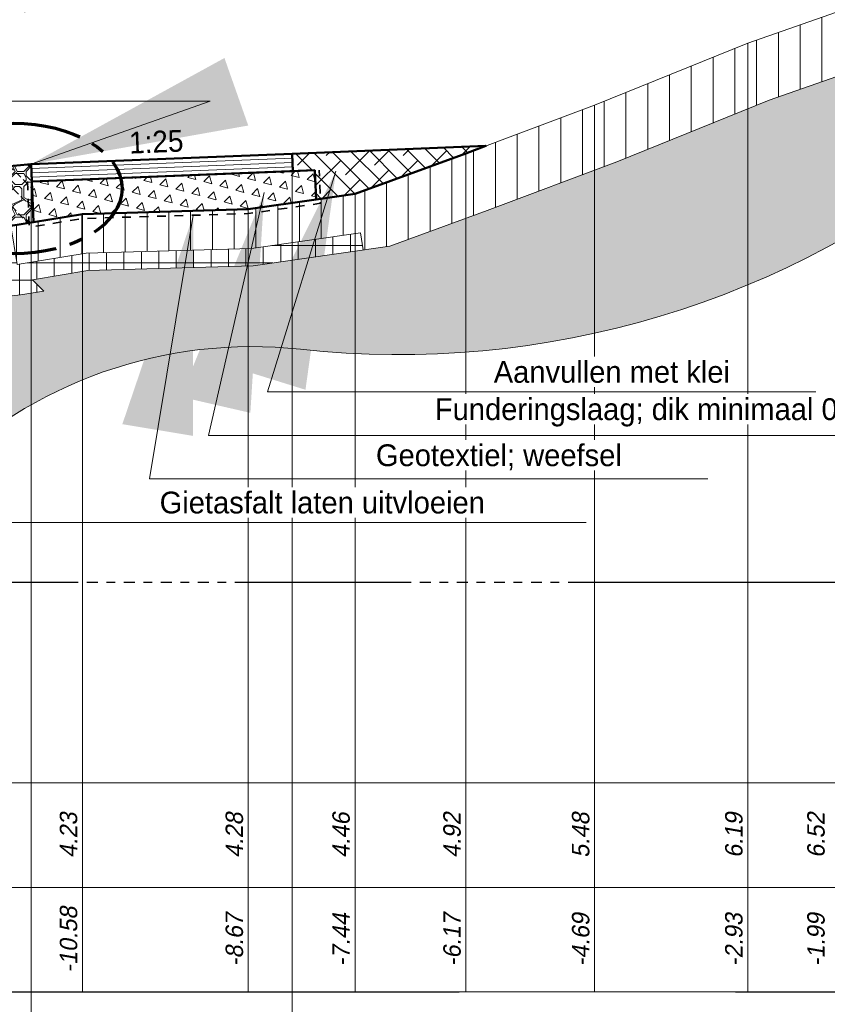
# Model space of a CAD drawing. Header units: metres. Extents: x -256 to 430, y -135 to 172.
# Tile 5 of 29: x 39 to 49, y 26 to 38. Entities that reach past the tile are written whole.
import ezdxf
from ezdxf.enums import TextEntityAlignment as Align

# ---------------------------------------------------------------- set-up
doc = ezdxf.new("R2010")
doc.units = ezdxf.units.M
doc.header["$LTSCALE"] = 0.1
for name, pattern in [('CENTER', [50.79999999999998, 31.75, -6.349999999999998, 6.349999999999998, -6.349999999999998]), ('CENTER2', [28.574999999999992, 19.05, -3.174999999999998, 3.174999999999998, -3.174999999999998]), ('geotextiel', [0.2, -0.1, 0.1]), ('HIDDEN', [9.524999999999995, 6.349999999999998, -3.174999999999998]), ('NAP', [20, 12.5, -2.5, 2.5, -2.5])]:
    doc.linetypes.add(name, pattern=pattern)
for name, color, linetype, lineweight in [('DP-BS-arcering_klei', 253, 'Continuous', 0), ('DP-BS-arcering_mijnsteen', 253, 'Continuous', 0), ('DP-BS-arcering_zand', 6, 'Continuous', 25), ('DP-BS-Matenbalk_verlenglijnen', 253, 'Continuous', 0), ('DP-BS-profiel', 2, 'Continuous', 25), ('DP-Matenbalk', 1, 'Continuous', 18), ('DP-Matenbalk_bestaandehoogten', 6, 'Continuous', 25), ('DP-NAP-lijn', 6, 'NAP', 25), ('DP-NW-arcering_asfalt', 1, 'Continuous', 18), ('DP-NW-arcering_funderingslaag', 211, 'Continuous', 13), ('DP-NW-arcering_klei', 1, 'Continuous', 18), ('DP-NW-arcering_overlaging', 1, 'Continuous', 18), ('DP-NW-geotextiel', 3, 'geotextiel', 35), ('DP-NW-Maatvoering', 7, 'Continuous', 35), ('DP-NW-Matenbalk_verlenglijnen', 135, 'Continuous', 0), ('DP-NW-profiel', 4, 'Continuous', 50), ('DP-Waterlijn_tekst', 7, 'Continuous', 35), ('maatvoering-leadr', 7, 'Continuous', 30), ('maatvoering-lin', 7, 'Continuous', 30), ('Plts-Dwarsprofiel', 5, 'CENTER2', 70), ('TL-2.5 mm tekst_schaaldp', 7, 'Continuous', 25), ('TL-2.5mm Tekst', 7, 'Continuous', 25), ('TL-5.0mm Tekst', 4, 'Continuous', 50)]:
    doc.layers.add(name, color=color, linetype=linetype, lineweight=lineweight)
doc.layers.add('DP-BS-arcrand', color=111, linetype='Continuous', plot=False)
doc.styles.add('dp-besthgt', font='StagCAD.ttf', dxfattribs={"oblique": 10, "height": 0.2})
doc.styles.add('GM25mm', font='StagCAD.ttf', dxfattribs={"width": 0.96, "height": 2.5})
doc.styles.add('StagCAD', font='StagCAD.ttf')
doc.dimstyles.new('GM-maatvoering', dxfattribs={"dimtxt": 2.5, "dimasz": 2.5, "dimexe": 1, "dimexo": 0, "dimgap": 1, "dimtad": 1, "dimrnd": 0.001, "dimzin": 1, "dimdsep": 46, "dimtxsty": 'StagCAD', "dimcen": 0.09, "dimclrd": 1, "dimclre": 1, "dimclrt": 7, "dimazin": 0, "dimtfac": 1, "dimtix": 1, "dimtmove": 0, "dimatfit": 3, "dimfxl": 1, "dimfxlon": 1, "dimtvp": 0.8299999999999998, "dimtolj": 1, "dimtzin": 0, "dimlwd": 15, "dimlwe": 15, "dimarcsym": 0})

# ---------------------------------------------------------------- blocks, each defined once
blk = doc.blocks.new('*U26')
at = {"layer": 'DP-Matenbalk'}
for p, q in [((6, -3.499999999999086), (52.6, -3.499999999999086)), ((6, -4.699999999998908), (52.6, -4.699999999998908)), ((6, -5.899999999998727), (52.6, -5.899999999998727))]:
    blk.add_line(p, q, dxfattribs=at)
at = {"layer": 'TL-2.5 mm tekst_schaaldp', "style": 'StagCAD', "width": 0.96}
blk.add_attdef('SCHAAL', (-0.0500000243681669, -9.924208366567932), '', height=0.2499999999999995, dxfattribs=at)
at = {"layer": 'TL-2.5mm Tekst', "lineweight": 35, "style": 'StagCAD', "width": 0.96}
blk.add_attdef('GEBIEDDWP', (7.115853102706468, -9.33474407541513), '', height=0.25, dxfattribs=at)
at = {"layer": 'TL-5.0mm Tekst', "style": 'StagCAD', "width": 0.96}
blk.add_attdef('OMSCHRIJVING', (-0.0500000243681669, -9.33474407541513), '', height=0.4999999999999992, dxfattribs=at)
blk = doc.blocks.new('DWP1 bestaand')
at = {"layer": 'DP-BS-arcering_klei', "lineweight": 0}
h = blk.add_hatch(dxfattribs=at)
h.set_pattern_fill('_USER', color=251, scale=2.5, angle=90, pattern_type=0)
h.set_pattern_definition([(90, (-7.384387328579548, 4.482564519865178), (-0.25, 0), [])])
h.paths.add_polyline_path([(-1.761931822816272, 6.329712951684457), (-1.127997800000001, 6.552888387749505), (-0.5751994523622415, 7.105686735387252), (0.4893679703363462, 7.225600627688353), (2.528358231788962, 7.312999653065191), (2.523010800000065, 7.563000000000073), (0.4700000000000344, 7.47499999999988), (-1.127997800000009, 7.294999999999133), (-2.937408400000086, 6.657999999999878), (-4.696826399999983, 5.946999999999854), (-6.174403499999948, 5.392999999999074), (-7.448318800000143, 4.927999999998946), (-8.674579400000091, 4.751999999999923), (-10.57871000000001, 4.695999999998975), (-11.40064890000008, 4.560999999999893), (-11.32771550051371, 4.116949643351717), (-10.53543676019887, 4.247078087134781), (-8.635875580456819, 4.302943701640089), (-7.384387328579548, 4.482564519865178), (-7.355973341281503, 4.28459319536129), (-7.048688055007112, 4.328696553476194), (-5.931512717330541, 4.736483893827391), (-4.442774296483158, 5.29466869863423), (-2.689919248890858, 6.003016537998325)])
at = {"layer": 'DP-BS-arcering_mijnsteen', "lineweight": 0}
h = blk.add_hatch(dxfattribs=at)
h.set_pattern_fill('_U', color=251, scale=2, angle=90.00000000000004, double=1, pattern_type=0)
h.set_pattern_definition([(90, (0, 0.4699999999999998), (-0.2, -1e-16), []), (180, (0, 0.4699999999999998), (2e-16, -0.2), [])])
h.paths.add_polyline_path([(-11.28932518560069, 3.768565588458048), (-11.02306376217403, 3.812297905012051), (-11.15362879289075, 3.942862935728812), (-10.51620420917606, 4.04755723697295), (-8.618673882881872, 4.103363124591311), (-7.355973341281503, 4.28459319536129), (-7.384387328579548, 4.482564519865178), (-8.635875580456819, 4.302943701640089), (-10.53543676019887, 4.247078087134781), (-11.3277155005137, 4.116949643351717), (-11.35197414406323, 4.264646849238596), (-12.33478734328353, 4.149780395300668), (-12.84771657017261, 4.06724744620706), (-14.30187810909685, 3.67768764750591), (-15.67502638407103, 3.25352439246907), (-17.12115953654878, 2.76493517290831), (-18.62374253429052, 2.251971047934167), (-20.04665887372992, 1.737088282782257), (-21.44651422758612, 1.224717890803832), (-22.40305082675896, 0.8863462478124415), (-23.37587013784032, 0.6446011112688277), (-23.85820450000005, 0.5834468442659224), (-23.85820450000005, 0.3699999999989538), (-23.93320450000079, 0.3699999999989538), (-23.93320450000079, -0.04645160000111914), (-13.98320450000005, -0.04645160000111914), (-16.48257621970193, 2.452920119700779), (-15.52119435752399, 2.77773171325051), (-14.16335179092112, 3.197167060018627), (-12.74303585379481, 3.577659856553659), (-12.2660185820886, 3.654414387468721)])
at = {"layer": 'DP-BS-arcering_zand', "lineweight": 30}
h = blk.add_hatch(dxfattribs=at)
h.set_pattern_fill('CUNETZAND', color=251, pattern_type=2)
h.set_pattern_definition([(0, (0, 0.4699999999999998), (0.0625, 0.0625), [0, -0.125])])
edge = h.paths.add_edge_path()
edge.add_arc((-6.943270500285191, 13.5060885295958), 10.42345888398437, 263.7661164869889, 309.6801813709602)
edge.add_arc((1.798297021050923, 2.969405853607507), 3.267292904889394, 109.4636214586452, 129.6801813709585, ccw=False)
edge.add_arc((5.509026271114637, -7.530552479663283), 14.40365840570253, 67.65888991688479, 109.46362145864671, ccw=False)
edge.add_arc((14.71693482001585, 14.87484432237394), 9.82003631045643, 247.6588899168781, 253.3185819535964)
edge.add_line((11.89809469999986, 5.468077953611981), (11.89809469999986, 6.451480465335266))
edge.add_line((11.89809469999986, 6.451480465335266), (10.88265150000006, 6.578037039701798))
edge.add_line((10.88265150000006, 6.578037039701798), (10.20186051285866, 7.258828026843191))
edge.add_line((10.20186051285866, 7.258828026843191), (9.145381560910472, 7.296045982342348))
edge.add_line((9.145381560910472, 7.296045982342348), (7.420136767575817, 7.314068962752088))
edge.add_line((7.420136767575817, 7.314068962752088), (7.419822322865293, 7.304130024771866))
edge.add_line((7.419822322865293, 7.304130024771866), (7.426146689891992, 7.504030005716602))
edge.add_line((7.426146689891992, 7.504030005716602), (5.46804667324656, 7.565979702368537))
edge.add_line((5.46804667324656, 7.565979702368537), (2.524293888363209, 7.503013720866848))
edge.add_line((2.524293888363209, 7.503013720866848), (2.528570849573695, 7.303059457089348))
edge.add_line((2.528570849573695, 7.303059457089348), (2.528358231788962, 7.312999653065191))
edge.add_line((2.528358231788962, 7.312999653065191), (0.4893679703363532, 7.225600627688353))
edge.add_line((0.4893679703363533, 7.225600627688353), (-0.5751994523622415, 7.105686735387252))
edge.add_line((-0.5751994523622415, 7.105686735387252), (-1.127997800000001, 6.552888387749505))
edge.add_line((-1.127997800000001, 6.552888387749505), (-1.761931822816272, 6.329712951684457))
edge.add_line((-1.761931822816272, 6.329712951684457), (-2.689919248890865, 6.003016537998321))
edge.add_line((-2.689919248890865, 6.003016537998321), (-4.442774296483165, 5.294668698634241))
edge.add_line((-4.442774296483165, 5.294668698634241), (-5.931512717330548, 4.736483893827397))
edge.add_line((-5.931512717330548, 4.736483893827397), (-7.048688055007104, 4.328696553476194))
edge.add_line((-7.048688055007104, 4.328696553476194), (-8.618673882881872, 4.103363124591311))
edge.add_line((-8.618673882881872, 4.103363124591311), (-10.51620420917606, 4.04755723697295))
edge.add_line((-10.51620420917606, 4.04755723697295), (-11.15362879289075, 3.942862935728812))
edge.add_line((-11.15362879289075, 3.942862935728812), (-11.02306376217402, 3.812297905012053))
edge.add_line((-11.02306376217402, 3.812297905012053), (-11.28932518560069, 3.768565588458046))
edge.add_line((-11.28932518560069, 3.768565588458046), (-12.26601858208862, 3.65441438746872))
edge.add_line((-12.26601858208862, 3.65441438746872), (-12.74303585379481, 3.577659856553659))
edge.add_line((-12.74303585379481, 3.577659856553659), (-14.16335179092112, 3.197167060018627))
edge.add_line((-14.16335179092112, 3.197167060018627), (-15.52119435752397, 2.777731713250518))
edge.add_line((-15.52119435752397, 2.777731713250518), (-16.48257621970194, 2.452920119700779))
edge.add_line((-16.48257621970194, 2.452920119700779), (-13.98320450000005, -0.04645160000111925))
edge.add_line((-13.98320450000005, -0.04645160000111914), (-12.26744366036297, 1.669309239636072))
edge.add_arc((-8.633217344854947, -1.964917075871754), 5.139572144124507, 83.76611648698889, 135.0000000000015, ccw=False)
at = {"layer": 'DP-BS-arcrand', "color": 251, "lineweight": 0}
blk.add_lwpolyline([(-13.98320450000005, -0.04645160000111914), (-12.2674436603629, 1.669309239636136, -0.2273499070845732), (-8.075125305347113, 3.144264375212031, 0.2030618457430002), (-0.287874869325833, 5.483981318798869, -0.0884408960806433), (0.7096079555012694, 6.049983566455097, -0.1844578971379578), (10.98414354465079, 5.791927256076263, 0.0247000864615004), (11.89809469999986, 5.468077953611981, 0.0235136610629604)], format="xyb", dxfattribs=at)
at = {"layer": 'DP-BS-Matenbalk_verlenglijnen'}
for points in [[(-2.937408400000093, 6.657999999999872), (-2.937408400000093, -4.234000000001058)], [(-4.696826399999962, 5.946999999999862), (-4.696826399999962, -4.234000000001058)], [(-6.174403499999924, 5.392999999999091), (-6.174403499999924, -4.234000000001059)], [(-7.448318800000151, 4.927999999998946), (-7.448318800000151, -4.234000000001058)], [(-8.674579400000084, 4.751999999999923), (-8.674579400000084, -4.23400000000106)], [(-10.57871, 4.695999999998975), (-10.57871, -4.234000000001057)]]:
    blk.add_lwpolyline(points, dxfattribs=at)
at = {"layer": 'DP-BS-profiel', "color": 1, "lineweight": 18}
for points in [[(-1.127997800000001, 7.294999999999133), (-2.937408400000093, 6.657999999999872), (-4.696826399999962, 5.946999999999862), (-6.174403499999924, 5.392999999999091), (-7.448318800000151, 4.927999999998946), (-8.674579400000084, 4.751999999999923), (-10.57871, 4.695999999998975), (-11.40064890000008, 4.560999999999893), (-12.3760486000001, 4.446999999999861), (-12.91052500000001, 4.360999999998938), (-14.38499389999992, 3.965999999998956), (-15.76732560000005, 3.538999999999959), (-17.21763439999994, 3.04899999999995), (-18.72325169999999, 2.534999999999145), (-20.14925560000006, 2.018999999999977), (-21.54809900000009, 1.507000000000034), (-22.48945060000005, 1.173999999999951), (-23.43110230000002, 0.940000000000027), (-23.98320450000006, 0.8699999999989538)], [(-23.93320450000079, -0.04645160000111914), (-13.98320450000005, -0.04645160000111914), (-16.48257621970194, 2.452920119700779), (-15.52119435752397, 2.777731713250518), (-14.16335179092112, 3.197167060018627), (-12.74303585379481, 3.577659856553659), (-12.26601858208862, 3.65441438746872), (-11.28932518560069, 3.768565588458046), (-11.02306376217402, 3.812297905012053), (-11.15362879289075, 3.942862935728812), (-10.51620420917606, 4.04755723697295), (-8.618673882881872, 4.103363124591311), (-7.048688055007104, 4.328696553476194), (-5.931512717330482, 4.736483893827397), (-4.442774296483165, 5.294668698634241), (-2.689919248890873, 6.003016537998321), (-1.761931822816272, 6.329712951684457), (-1.127997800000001, 6.552888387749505), (-0.5751994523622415, 7.105686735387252), (0.4893679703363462, 7.225600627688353), (2.528358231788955, 7.312999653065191)], [(-11.40064890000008, 4.560999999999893), (-11.3277155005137, 4.116949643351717), (-10.53543676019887, 4.247078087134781), (-8.635875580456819, 4.302943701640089), (-7.384387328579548, 4.482564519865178), (-7.355973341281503, 4.284593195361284)]]:
    blk.add_lwpolyline(points, dxfattribs=at)
at = {"layer": 'DP-Matenbalk_bestaandehoogten', "style": 'dp-besthgt', "oblique": 10}
for s, p in [('4.23', (-10.57871, -2.43399999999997)), ('4.28', (-8.674579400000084, -2.43399999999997)), ('4.46', (-7.448318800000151, -2.43399999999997)), ('4.92', (-6.174403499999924, -2.43399999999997)), ('5.48', (-4.696826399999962, -2.43399999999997)), ('6.19', (-2.937408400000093, -2.43399999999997)), ('6.52', (-1.994381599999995, -2.43399999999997)), ('-10.58', (-10.57871, -3.634000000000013)), ('-8.67', (-8.674579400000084, -3.634000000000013)), ('-7.44', (-7.448318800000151, -3.634000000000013)), ('-6.17', (-6.174403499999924, -3.634000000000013)), ('-4.69', (-4.696826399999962, -3.634000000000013)), ('-2.93', (-2.937408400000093, -3.634000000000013)), ('-1.99', (-1.994381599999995, -3.634000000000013))]:
    blk.add_text(s, height=0.2, rotation=90, dxfattribs=at).set_placement(p, align=Align.BOTTOM_CENTER)
blk = doc.blocks.new('*U27')
at = {"layer": 'DP-NAP-lijn'}
blk.add_line((0, 0), (526, 0), dxfattribs=at)
at = {"layer": 'DP-NAP-lijn', "style": 'StagCAD'}
blk.add_attdef('NAPLIJN', (6.246522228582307, 0.9999999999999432), '', height=2.5, dxfattribs=at)
at = {"layer": 'DP-Waterlijn_tekst', "style": 'StagCAD'}
blk.add_attdef('WP', text='', height=2.5, dxfattribs=at).set_placement((11.17347716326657, 16.5), align=Align.BOTTOM_CENTER)
blk = doc.blocks.new('*D49')
at = {"layer": 'Defpoints', "color": 0, "transparency": 16777216}
for p in [(39.53286408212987, 38.81859694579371), (39.53286408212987, 36.0040006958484), (38.78614219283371, 35.93395485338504)]:
    blk.add_point(p, dxfattribs=at)
at = {"layer": 'DP-NW-Maatvoering', "color": 1, "lineweight": 15, "transparency": 16777216}
for p, q in [((38.78614219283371, 38.71859694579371), (38.78614219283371, 38.91859694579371)), ((39.53286408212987, 38.71859694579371), (39.53286408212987, 38.91859694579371)), ((39.03614219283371, 38.81859694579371), (39.28286408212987, 38.81859694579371))]:
    blk.add_line(p, q, dxfattribs=at)
at = {"layer": 'DP-NW-Maatvoering', "color": 1, "transparency": 16777216}
for points in [[(39.03614219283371, 38.86026361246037), (39.03614219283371, 38.77693027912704), (38.78614219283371, 38.81859694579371)], [(39.28286408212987, 38.86026361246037), (39.28286408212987, 38.77693027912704), (39.53286408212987, 38.81859694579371)]]:
    blk.add_solid(points, dxfattribs=at)
blk = doc.blocks.new('*D50')
at = {"layer": 'Defpoints', "color": 0, "transparency": 16777216}
for p in [(42.4566925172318, 37.96826583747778), (42.53046695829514, 36.12390481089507), (39.53286408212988, 36.0040006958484)]:
    blk.add_point(p, dxfattribs=at)
at = {"layer": 'maatvoering-lin', "color": 1, "lineweight": 15, "transparency": 16777216}
for p, q in [((42.46068932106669, 37.8683457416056), (42.45269571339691, 38.06818593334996)), ((39.46308644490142, 37.74844162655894), (39.45509283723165, 37.94828181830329)), ((39.70888988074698, 37.85835373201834), (42.20689227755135, 37.95827382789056))]:
    blk.add_line(p, q, dxfattribs=at)
at = {"layer": 'maatvoering-lin', "color": 1, "transparency": 16777216}
for points in [[(42.20522694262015, 37.99990720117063), (42.20855761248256, 37.91664045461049), (42.4566925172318, 37.96826583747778)], [(39.70722454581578, 37.89998710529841), (39.71055521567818, 37.81672035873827), (39.45908964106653, 37.84836172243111)]]:
    blk.add_solid(points, dxfattribs=at)
at = {"layer": 'maatvoering-lin', "color": 7, "transparency": 16777216, "insert": (40.94889827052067, 38.13313399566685), "char_height": 0.25, "attachment_point": 5, "rotation": 2.2906100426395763, "style": 'StagCAD'}
blk.add_mtext('\\A1;3.00', dxfattribs=at)
blk = doc.blocks.new('*D51')
at = {"layer": 'Defpoints', "color": 0, "transparency": 16777216}
for p in [(42.70649275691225, 37.97825784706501), (42.53846056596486, 35.92406461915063), (42.78826080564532, 35.93405662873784)]:
    blk.add_point(p, dxfattribs=at)
at = {"layer": 'maatvoering-lin', "color": 1, "lineweight": 15, "transparency": 16777216}
for p, q in [((42.46068932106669, 37.86834574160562), (42.45269571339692, 38.06818593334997)), ((42.71048956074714, 37.87833775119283), (42.70249595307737, 38.07817794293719)), ((42.9562929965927, 37.98824985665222), (43.20609323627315, 37.99824186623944)), ((42.20689227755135, 37.95827382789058), (41.95709203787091, 37.94828181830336)), ((42.4566925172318, 37.96826583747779), (42.70649275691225, 37.97825784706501))]:
    blk.add_line(p, q, dxfattribs=at)
at = {"layer": 'maatvoering-lin', "color": 1, "transparency": 16777216}
for points in [[(42.20522694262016, 37.99990720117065), (42.20855761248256, 37.91664045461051), (42.4566925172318, 37.96826583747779)], [(42.9546276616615, 38.0298832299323), (42.9579583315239, 37.94661648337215), (42.70649275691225, 37.97825784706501)]]:
    blk.add_solid(points, dxfattribs=at)
at = {"layer": 'maatvoering-lin', "color": 7, "transparency": 16777216, "insert": (42.57259982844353, 38.19808205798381), "char_height": 0.25, "attachment_point": 5, "rotation": 2.2906100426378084, "style": 'StagCAD'}
blk.add_mtext('\\A1;0.25', dxfattribs=at)
blk = doc.blocks.new('*D52')
at = {"layer": 'Defpoints', "color": 0, "transparency": 16777216}
for p in [(42.53046695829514, 38.81859694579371), (42.53046695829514, 36.12390481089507), (39.53286408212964, 36.0040006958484)]:
    blk.add_point(p, dxfattribs=at)
at = {"layer": 'DP-NW-Maatvoering', "color": 1, "lineweight": 15, "transparency": 16777216}
for p, q in [((39.53286408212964, 38.71859694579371), (39.53286408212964, 38.91859694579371)), ((42.53046695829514, 38.71859694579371), (42.53046695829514, 38.91859694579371)), ((39.78286408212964, 38.81859694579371), (42.28046695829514, 38.81859694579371))]:
    blk.add_line(p, q, dxfattribs=at)
at = {"layer": 'DP-NW-Maatvoering', "color": 1, "transparency": 16777216}
for points in [[(39.78286408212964, 38.86026361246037), (39.78286408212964, 38.77693027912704), (39.53286408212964, 38.81859694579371)], [(42.28046695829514, 38.86026361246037), (42.28046695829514, 38.77693027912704), (42.53046695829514, 38.81859694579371)]]:
    blk.add_solid(points, dxfattribs=at)
at = {"layer": 'DP-NW-Maatvoering', "color": 7, "transparency": 16777216, "insert": (41.03166552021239, 39.06859694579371), "char_height": 0.25, "attachment_point": 5, "style": 'StagCAD'}
blk.add_mtext('\\A1;O.S.A.; dik 0.20 ', dxfattribs=at)
blk = doc.blocks.new('*D70')
at = {"layer": 'Defpoints', "color": 0, "ltscale": 10, "transparency": 16777216}
for p in [(50.70190338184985, 26.50000069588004), (39.53286408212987, 24.10000069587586), (50.70190338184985, 23.35000069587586)]:
    blk.add_point(p, dxfattribs=at)
at = {"layer": 'maatvoering-lin', "color": 1, "lineweight": 15, "ltscale": 10, "transparency": 16777216}
for p, q in [((39.53286408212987, 23.45000069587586), (39.53286408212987, 23.25000069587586)), ((50.70190338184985, 23.45000069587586), (50.70190338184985, 23.25000069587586)), ((39.78286408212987, 23.35000069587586), (50.45190338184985, 23.35000069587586))]:
    blk.add_line(p, q, dxfattribs=at)
at = {"layer": 'maatvoering-lin', "color": 1, "ltscale": 10, "transparency": 16777216}
for points in [[(39.78286408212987, 23.39166736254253), (39.78286408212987, 23.3083340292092), (39.53286408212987, 23.35000069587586)], [(50.45190338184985, 23.39166736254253), (50.45190338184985, 23.3083340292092), (50.70190338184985, 23.35000069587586)]]:
    blk.add_solid(points, dxfattribs=at)
at = {"layer": 'maatvoering-lin', "color": 7, "ltscale": 10, "transparency": 16777216, "insert": (45.11738373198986, 23.57500069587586), "char_height": 0.25, "attachment_point": 5, "style": 'StagCAD'}
blk.add_mtext('\\A1;Variabel', dxfattribs=at)

msp = doc.modelspace()

# ---------------------------------------------------------------- hatches: boundary and pattern name
at = {"layer": 'DP-NW-arcering_funderingslaag'}
h = msp.add_hatch(dxfattribs=at)
h.set_pattern_fill('TRIANG', color=256, scale=0.2, angle=45)
h.set_pattern_definition([(105, (0, 0.4699999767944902), (-0.1840088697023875, 0.04930502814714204), [0.09525000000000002, -0.09525000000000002]), (165, (0, 0.4699999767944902), (-0.1347038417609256, -0.1347038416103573), [0.09525000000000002, -0.09525000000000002]), (44.99999999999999, (-0.09200443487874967, 0.4946524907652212), (-0.04930502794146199, 0.1840088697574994), [0.09525000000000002, -0.09525000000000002])])
h.paths.add_polyline_path([(39.56151421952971, 35.33774723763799), (40.12319338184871, 35.43000067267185), (42.02732398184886, 35.48600067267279), (42.80631188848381, 35.59780551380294), (42.79085768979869, 35.93416048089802), (39.54085768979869, 35.80416048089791)])
at = {"layer": 'DP-NW-arcering_klei', "linetype": 'Continuous'}
h = msp.add_hatch(dxfattribs=at)
h.set_pattern_fill('KLEI_AANVULLEN', color=256, scale=0.5, angle=90.00000000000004, pattern_type=2)
h.set_pattern_definition([(135, (0, 0.4699999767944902), (-0.110485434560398, -0.1104854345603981), []), (225, (0, 0.4699999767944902), (-0.1104854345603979, -0.3314563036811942), [0.390625, -0.234375])])
h.paths.add_polyline_path([(44.52749988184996, 36.12700067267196), (44.75675246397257, 36.21295620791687), (42.53286408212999, 36.12400067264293), (42.54085768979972, 35.92416048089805), (42.79085768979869, 35.93416048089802), (42.80631188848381, 35.59780551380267), (43.25358458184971, 35.66200067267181)])
at = {"layer": 'DP-NW-arcering_overlaging'}
h = msp.add_hatch(dxfattribs=at)
h.set_pattern_fill('NATUURST', color=256, scale=0.05, angle=90.00000000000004, pattern_type=2)
h.set_pattern_definition([(90, (-0.02500000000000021, 0.8199999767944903), (-0.5000000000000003, 0.4999999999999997), [0.025, -0.025, 0.05, -0.4]), (90, (-0.05000000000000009, 0.6199999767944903), (-0.5000000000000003, 0.4999999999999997), [0.125, -0.375]), (90, (-0.07500000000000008, 0.5949999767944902), (-0.5000000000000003, 0.4999999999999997), [0.125, -0.375]), (90, (-0.2000000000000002, 0.8199999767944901), (-0.5000000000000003, 0.4999999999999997), [0.025, -0.475]), (90, (-0.2500000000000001, 0.5699999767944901), (-0.5000000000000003, 0.4999999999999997), [0.07500000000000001, -0.425]), (90, (-0.2750000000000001, 0.5699999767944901), (-0.5000000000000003, 0.4999999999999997), [0.07500000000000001, -0.425]), (90, (-0.3000000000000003, 0.8699999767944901), (-0.5000000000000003, 0.4999999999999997), [0.15, -0.35]), (90, (-0.3250000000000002, 0.84499997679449), (-0.5000000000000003, 0.4999999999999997), [0.15, -0.35]), (90, (-0.3750000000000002, 0.71999997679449), (-0.5000000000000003, 0.4999999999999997), [0.05, -0.45]), (90, (-0.4000000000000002, 0.74499997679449), (-0.5000000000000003, 0.4999999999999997), [0.025, -0.475]), (90, (-0.4500000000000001, 0.51999997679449), (-0.5000000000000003, 0.4999999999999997), [0.025, -0.025, 0.025, -0.425]), (180, (-0.3500000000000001, 0.5199999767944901), (-0.4999999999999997, -0.5000000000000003), [0.07500000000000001, -0.425]), (180, (-0.1750000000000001, 0.5449999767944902), (-0.4999999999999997, -0.5000000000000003), [0.025, -0.05, 0.025, -0.05, 0.1, -0.25]), (180, (-0.4750000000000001, 0.5949999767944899), (-0.4999999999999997, -0.5000000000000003), [0.025, -0.475]), (180, (-0.2500000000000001, 0.6699999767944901), (-0.4999999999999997, -0.5000000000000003), [0.025, -0.475]), (180, (-0.3750000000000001, 0.69499997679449), (-0.4999999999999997, -0.5000000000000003), [0.025, -0.475]), (180, (-0.1000000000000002, 0.7449999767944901), (-0.4999999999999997, -0.5000000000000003), [0.05, -0.45]), (180, (-0.07500000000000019, 0.7699999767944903), (-0.4999999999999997, -0.5000000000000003), [0.07500000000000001, -0.425]), (180, (-0.3750000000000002, 0.79499997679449), (-0.4999999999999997, -0.5000000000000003), [0.05, -0.025, 0.05, -0.375]), (180, (-0.2250000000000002, 0.8199999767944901), (-0.4999999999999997, -0.5000000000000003), [0.1, -0.4]), (180, (-0.2250000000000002, 0.8449999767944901), (-0.4999999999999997, -0.5000000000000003), [0.05, -0.45]), (180, (-0.05000000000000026, 0.8949999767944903), (-0.4999999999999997, -0.5000000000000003), [0.1, -0.4]), (180, (-0.05000000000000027, 0.9199999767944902), (-0.4999999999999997, -0.5000000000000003), [0.07500000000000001, -0.425]), (135.0000000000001, (-0.07500000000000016, 0.7199999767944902), (-0.5000000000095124, -3.024507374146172e-16), [0.03535533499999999, -0.67175144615]), (135.0000000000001, (-0.2000000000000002, 0.7949999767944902), (-0.5000000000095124, -3.024507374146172e-16), [0.03535533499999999, -0.67175144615]), (135.0000000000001, (-0.2750000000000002, 0.84499997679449), (-0.5000000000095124, -3.024507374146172e-16), [0.03535533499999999, -0.67175144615]), (135.0000000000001, (-0.325, 0.49499997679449), (-0.5000000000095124, -3.024507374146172e-16), [0.03535533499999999, -0.67175144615]), (135.0000000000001, (-0.4250000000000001, 0.54499997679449), (-0.5000000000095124, -3.024507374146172e-16), [0.03535533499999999, -0.67175144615]), (135.0000000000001, (-0.1500000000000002, 0.7699999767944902), (-0.5000000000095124, -3.024507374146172e-16), [0.0707105, -0.6363962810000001]), (135.0000000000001, (-0.4750000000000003, 0.81999997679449), (-0.5000000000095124, -3.024507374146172e-16), [0.0707105, -0.6363962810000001]), (225.0000000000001, (-1.96592979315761e-16, 0.7949999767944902), (3.024507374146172e-16, -0.5000000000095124), [0.0707105, -0.6363962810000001]), (225.0000000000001, (-0.02500000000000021, 0.8199999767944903), (3.024507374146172e-16, -0.5000000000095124), [0.0707105, -0.6363962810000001]), (225.0000000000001, (-0.1500000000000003, 0.8949999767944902), (3.024507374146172e-16, -0.5000000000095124), [0.0707105, -0.6363962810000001]), (225.0000000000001, (-0.3250000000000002, 0.8199999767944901), (3.024507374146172e-16, -0.5000000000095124), [0.0707105, -0.6363962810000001]), (225.0000000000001, (-0.3250000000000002, 0.84499997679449), (3.024507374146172e-16, -0.5000000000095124), [0.0707105, -0.6363962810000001]), (225.0000000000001, (-0.1750000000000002, 0.7449999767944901), (3.024507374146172e-16, -0.5000000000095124), [0.106066, -0.601040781]), (225.0000000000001, (-0.1500000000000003, 0.9199999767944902), (3.024507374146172e-16, -0.5000000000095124), [0.106066, -0.601040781]), (225.0000000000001, (-0.1500000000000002, 0.7449999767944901), (3.024507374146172e-16, -0.5000000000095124), [0.14142135, -0.565685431]), (225.0000000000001, (-0.4500000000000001, 0.51999997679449), (3.024507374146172e-16, -0.5000000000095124), [0.14142135, -0.565685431]), (225.0000000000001, (-0.4250000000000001, 0.51999997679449), (3.024507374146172e-16, -0.5000000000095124), [0.14142135, -0.565685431]), (225.0000000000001, (-0.1500000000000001, 0.5449999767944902), (3.024507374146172e-16, -0.5000000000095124), [0.03535533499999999, -0.67175144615]), (225.0000000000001, (-0.2750000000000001, 0.5449999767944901), (3.024507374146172e-16, -0.5000000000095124), [0.03535533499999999, -0.67175144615]), (116.5650512, (-0.02500000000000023, 0.8449999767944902), (-2.000325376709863e-10, 0.5000000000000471), [0.055901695, -1.06213229]), (116.5650512, (-0.1750000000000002, 0.7449999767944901), (-2.000325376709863e-10, 0.5000000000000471), [0.055901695, -1.06213229]), (116.5650512, (-0.1250000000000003, 0.9199999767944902), (-2.000325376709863e-10, 0.5000000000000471), [0.1118034, -1.0062305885]), (116.5650512, (-0.1500000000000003, 0.9199999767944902), (-2.000325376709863e-10, 0.5000000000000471), [0.1118034, -1.0062305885]), (153.43494882, (-0.4000000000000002, 0.7699999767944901), (-0.500000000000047, 2.549901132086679e-11), [0.0559, -0.559, 0.1118, -0.3913339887]), (153.43494882, (-0.2, 0.5199999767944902), (-0.500000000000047, 2.549901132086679e-11), [0.055901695, -1.06213229]), (153.43494882, (-7.561268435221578e-17, 0.5949999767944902), (-0.500000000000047, 2.549901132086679e-11), [0.055901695, -1.06213229]), (153.43494882, (-0.2000000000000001, 0.5449999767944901), (-0.500000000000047, 2.549901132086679e-11), [0.055901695, -1.06213229]), (153.43494882, (-0.4250000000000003, 0.79499997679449), (-0.500000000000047, 2.549901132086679e-11), [0.055901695, -1.06213229]), (153.43494882, (-0.4000000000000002, 0.7699999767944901), (-0.500000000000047, 2.549901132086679e-11), [0.055901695, -1.06213229]), (153.43494882, (-0.2750000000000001, 0.6699999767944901), (-0.500000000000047, 2.549901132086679e-11), [0.1118034, -1.0062305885]), (153.43494882, (-0.2750000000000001, 0.6449999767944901), (-0.500000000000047, 2.549901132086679e-11), [0.1118034, -1.0062305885]), (206.5650512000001, (-0.2750000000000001, 0.5699999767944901), (-0.500000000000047, -2.000327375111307e-10), [0.055901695, -1.06213229]), (206.5650512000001, (-0.05000000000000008, 0.5949999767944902), (-0.500000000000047, -2.000327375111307e-10), [0.1118034, -1.0062305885]), (206.5650512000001, (-0.07500000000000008, 0.5949999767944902), (-0.500000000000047, -2.000327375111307e-10), [0.1118034, -1.0062305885]), (243.43494882, (-0.4000000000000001, 0.69499997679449), (-2.549918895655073e-11, -0.500000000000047), [0.1118034, -1.0062305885]), (243.43494882, (-0.4000000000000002, 0.74499997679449), (-2.549918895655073e-11, -0.500000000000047), [0.167705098, -0.9503288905]), (135.0000000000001, (-6.683284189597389e-17, 0.5804854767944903), (-0.110485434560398, -0.1104854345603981), [0.078125, -0.0390625])])
h.paths.add_polyline_path([(39.53286408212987, 36.00400067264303), (38.78614219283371, 35.93395483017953), (38.78614219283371, 35.23479683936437), (39.23062409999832, 35.28674576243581), (39.30126867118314, 35.29500300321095), (39.56151421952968, 35.33774723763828)])

# ---------------------------------------------------------------- linework, layer by layer
at = {"layer": 'Defpoints', "linetype": 'CENTER', "ltscale": 3}
msp.add_lwpolyline([(5.50774254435e-05, 31.20400067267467), (307.9999980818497, 31.20400067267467)], dxfattribs=at)
at = {"layer": 'Defpoints', "linetype": 'HIDDEN', "ltscale": 10}
msp.add_lwpolyline([(-1.9181502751e-06, 26.50000069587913), (307.9999980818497, 26.50000069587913)], dxfattribs=at)
at = {"layer": 'DP-NW-arcering_asfalt'}
for points in [[(39.53486248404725, 35.95404062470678), (42.53486248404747, 36.0740406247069)], [(39.53686088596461, 35.90408057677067), (42.53686088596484, 36.02408057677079)], [(39.53885928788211, 35.85412052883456), (42.53885928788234, 35.97412052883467)]]:
    msp.add_lwpolyline(points, dxfattribs=at)
at = {"layer": 'DP-NW-geotextiel', "ltscale": 10, "flags": 128}
msp.add_lwpolyline([(39.49080867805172, 35.80416048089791), (39.51405450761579, 35.2792822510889), (40.12800151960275, 35.38012046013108), (42.03162440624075, 35.43610552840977), (42.85834237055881, 35.55476086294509), (42.84091043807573, 35.93416048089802)], dxfattribs=at)
at = {"layer": 'DP-NW-Matenbalk_verlenglijnen'}
for p, q in [((42.53286408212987, 36.12400067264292), (42.53286408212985, 24.10000069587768)), ((39.53286408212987, 36.0040006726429), (39.53286408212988, 24.10000069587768))]:
    msp.add_line(p, q, dxfattribs=at)
at = {"layer": 'DP-NW-profiel'}
msp.add_line((39.5408576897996, 35.80416048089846), (42.53846056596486, 35.92406459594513), dxfattribs=at)
for points in [[(44.52749988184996, 36.12700067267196), (44.75675246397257, 36.21295620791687), (42.53286408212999, 36.12400067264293), (42.54085768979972, 35.92416048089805), (42.79085768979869, 35.93416048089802), (42.80631188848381, 35.59780551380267), (43.25358458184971, 35.66200067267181), (44.52749988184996, 36.12700067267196)], [(42.54085768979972, 35.92416048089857), (42.53286408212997, 36.12400067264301), (39.53286408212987, 36.0040006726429), (39.5408576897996, 35.80416048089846)], [(39.56151421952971, 35.33774723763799), (40.12319338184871, 35.43000067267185), (42.02732398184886, 35.48600067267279), (42.80631188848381, 35.59780551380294), (42.79085768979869, 35.93416048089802), (39.54085768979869, 35.80416048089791)]]:
    msp.add_lwpolyline(points, close=True, dxfattribs=at)
msp.add_lwpolyline([(33.48426917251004, 33.78300072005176), (34.93457797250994, 34.27300072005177), (36.31690967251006, 34.70000072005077), (37.79137857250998, 35.09500072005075), (38.32585497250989, 35.18100072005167), (39.30125467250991, 35.2950007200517), (39.56151441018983, 35.33774728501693), (39.54085788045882, 35.80416052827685), (39.53286427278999, 36.00400072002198), (38.54311884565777, 35.91115818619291), (38.22957870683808, 35.87451313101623), (37.64482556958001, 35.78042334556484), (36.12297282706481, 35.37272954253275), (34.71921313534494, 34.93911047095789), (33.25916115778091, 34.44581864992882)], dxfattribs=at)
at = {"layer": 'Plts-Dwarsprofiel', "ltscale": 0.5}
msp.add_ellipse((39.32772105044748, 35.72398340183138), major_axis=(-1.25, 0), ratio=0.6, dxfattribs=at)

# ---------------------------------------------------------------- block references
at = {"layer": 'DP-BS-profiel'}
msp.add_blockref('DWP1 bestaand', (50.70190338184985, 30.73400069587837), dxfattribs=at)
at = {"layer": 'DP-Matenbalk'}
msp.add_blockref('*U26', (9.999998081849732, 32.40000069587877), dxfattribs=at)
at = {"layer": 'DP-NAP-lijn', "xscale": 0.1, "yscale": 0.1, "zscale": 0.1}
msp.add_blockref('*U27', (9.999998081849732, 31.20400067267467), dxfattribs=at)

# ---------------------------------------------------------------- texts
at = {"layer": 'TL-2.5mm Tekst', "style": 'GM25mm', "width": 0.96}
msp.add_text('1:25', height=0.25, rotation=2.290610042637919, dxfattribs=at).set_placement((40.97860783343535, 36.06183042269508), align=Align.BOTTOM_CENTER)

# ---------------------------------------------------------------- dimensions: what is measured, and where the dimension line sits
at = {"layer": 'DP-NW-Maatvoering'}
for base, p1, p2, text, picture, middle in [((42.53046695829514, 38.81859694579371), (39.53286408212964, 36.0040006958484), (42.53046695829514, 36.12390481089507), 'O.S.A.; dik 0.20 ', '*D52', (41.03166552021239, 39.06859694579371)), ((39.53286408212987, 38.81859694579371), (38.78614219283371, 35.93395485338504), (39.53286408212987, 36.0040006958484), ' ', '*D49', (39.15950313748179, 38.81859694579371))]:
    dim = msp.add_linear_dim(base=base, p1=p1, p2=p2, text=text, dimstyle='GM-maatvoering', dxfattribs=at)
    dim.commit()
    dim.dimension.update_dxf_attribs({"geometry": picture, "text_midpoint": middle})
at = {"layer": 'maatvoering-lin'}
dim = msp.add_aligned_dim(p1=(42.53846056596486, 35.92406461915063), p2=(42.78826080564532, 35.93405662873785), distance=2.0458359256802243, dimstyle='GM-maatvoering', override={"dimtad": 3}, dxfattribs=at)
dim.commit()
dim.dimension.update_dxf_attribs({"geometry": '*D51', "text_midpoint": (42.57259982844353, 38.19808205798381)})
dim = msp.add_aligned_dim(p1=(39.53286408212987, 36.0040006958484), p2=(42.53046695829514, 36.12390481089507), distance=1.8458359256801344, dimstyle='GM-maatvoering', dxfattribs=at)
dim.commit()
dim.dimension.update_dxf_attribs({"geometry": '*D50', "text_midpoint": (40.94889827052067, 38.13313399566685)})
at = {"layer": 'maatvoering-lin', "ltscale": 10}
dim = msp.add_linear_dim(base=(50.70190338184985, 23.35000069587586), p1=(39.53286408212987, 24.10000069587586), p2=(50.70190338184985, 26.50000069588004), text='Variabel', dimstyle='GM-maatvoering', dxfattribs=at)
dim.commit()
dim.dimension.update_dxf_attribs({"geometry": '*D70', "text_midpoint": (45.11738373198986, 23.57500069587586)})

# ---------------------------------------------------------------- leaders
at = {"layer": 'maatvoering-leadr', "annotation_type": 0, "has_hookline": 1, "hookline_direction": 1, "text_width": 0.75}
msp.add_leader([(39.53286408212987, 36.0040006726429), (41.58874979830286, 36.72844504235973), (39.08874979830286, 36.72844504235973)], dimstyle='GM-maatvoering', override={"dimscale": 0, "dimgap": 1, "dimtad": 1}, dxfattribs=at)

# ---------------------------------------------------------------- next in the draw order: texts
at = {"layer": 'maatvoering-leadr', "color": 7, "char_height": 0.25, "attachment_point": 7, "style": 'StagCAD', "bg_fill": 3, "box_fill_scale": 1.2, "bg_fill_color": 256, "bg_fill_transparency": 0}
for s, insert in [('\\A1;Aanvullen met klei', (44.84703310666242, 33.48995073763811)), ('\\A1;Funderingslaag; dik minimaal 0.30', (44.17048051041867, 32.9899507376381)), ('\\A1;Geotextiel; weefsel', (43.49392791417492, 32.48995073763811)), ('\\A1;Gietasfalt laten uitvloeien', (41.00997891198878, 31.9899507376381))]:
    msp.add_mtext(s, dxfattribs=dict(at, insert=insert))

# ---------------------------------------------------------------- next in the draw order: leaders
at = {"layer": 'maatvoering-leadr', "annotation_type": 0, "has_hookline": 1, "hookline_direction": 0}
for points, text_width in [([(43.03480733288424, 35.92260006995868), (42.24703310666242, 33.38995073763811), (44.74703310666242, 33.38995073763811)], 2.8), ([(42.21159364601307, 35.67662453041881), (41.57048051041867, 32.8899507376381), (44.07048051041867, 32.8899507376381)], 4.9875), ([(41.39602198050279, 35.41741262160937), (40.89392791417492, 32.38995073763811), (43.39392791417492, 32.38995073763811)], 2.9125), ([(38.66546245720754, 35.3445545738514), (38.40997891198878, 31.8899507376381), (40.90997891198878, 31.8899507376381)], 4)]:
    msp.add_leader(points, dimstyle='GM-maatvoering', override={"dimscale": 0, "dimgap": 1, "dimtad": 1}, dxfattribs=dict(at, text_width=text_width))

doc.saveas('drawing.dxf')
